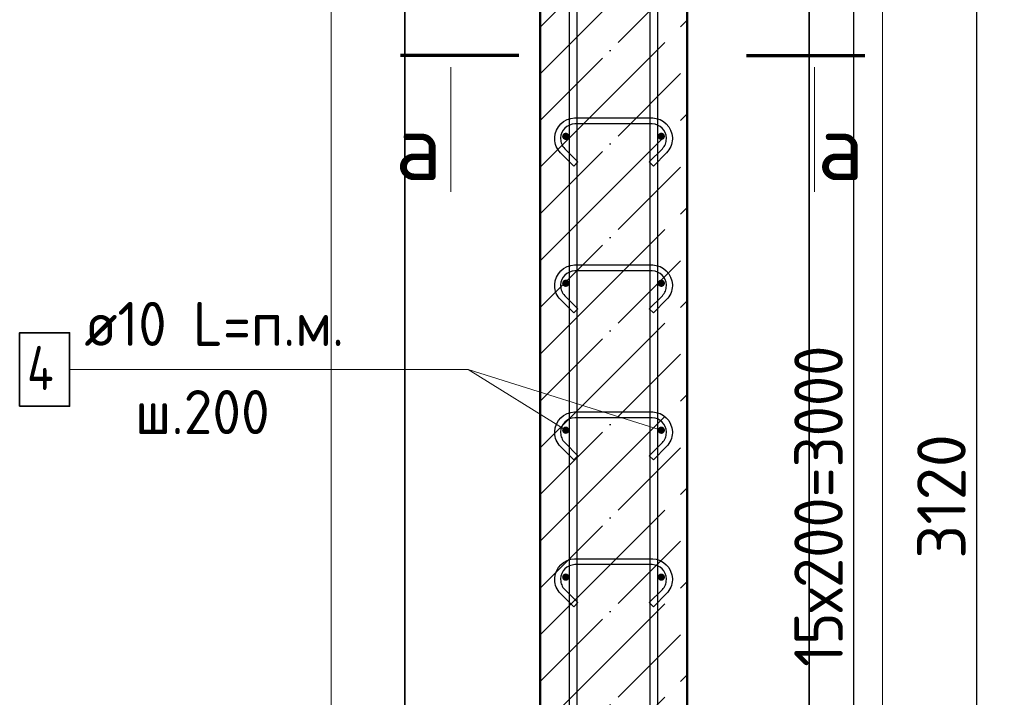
# Model space of a CAD drawing. Header units: millimetres. Extents: x 9402 to 69898, y -2829 to 22870.
# Tile 17 of 69: x 15947 to 17286, y 8089 to 9011. Entities that reach past the tile are written whole.
import ezdxf

# ---------------------------------------------------------------- set-up
doc = ezdxf.new("R2010")
doc.units = ezdxf.units.MM
doc.header["$PDMODE"] = 65
doc.linetypes.add('______11', pattern=[150, 120, -15, 0, -15])
doc.linetypes.add('______5', pattern=[330, 240, -30, 30, -30])
for name, color, linetype, lineweight in [('Standard', 7, 'Continuous', 25), ('Арм.стержн. вертикальными 1', 22, 'Continuous', 35), ('Арм.стержн.горизонт. 1', 180, 'Continuous', 35), ('Размерная линия_ общее', 7, 'Continuous', 13)]:
    doc.layers.add(name, color=color, linetype=linetype, lineweight=lineweight)
doc.layers.add('Арм.стержн.Стяжки', color=7, linetype='Continuous', lineweight=35, true_color=0x501e0f)
doc.styles.add('ISOCPEUR', font='ISOCPEUR')
doc.dimstyles.new('DIMSTYLE_2', dxfattribs={"dimtxt": 66, "dimasz": 75, "dimexe": 0, "dimexo": 0, "dimgap": 33, "dimtad": 2, "dimdec": 0, "dimrnd": 5, "dimzin": 12, "dimdsep": 46, "dimtxsty": 'ISOCPEUR', "dimblk1": 'ALL_ML_STRICH', "dimblk2": 'ALL_ML_STRICH', "dimsah": 1, "dimcen": 0, "dimclrd": 7, "dimclre": 256, "dimclrt": 7, "dimadec": 0, "dimazin": 0, "dimtfac": 1, "dimtdec": 0, "dimtix": 1, "dimtmove": 2, "dimatfit": 3, "dimfxl": 0, "dimtzin": 0, "dimlwd": 0, "dimlwe": -3, "dimarcsym": 0})
doc.dimstyles.new('DIMSTYLE_5', dxfattribs={"dimtxt": 66, "dimasz": 75, "dimexe": 0, "dimexo": 0, "dimgap": 33, "dimtad": 2, "dimdec": 0, "dimrnd": 5, "dimzin": 12, "dimdsep": 46, "dimtxsty": 'ISOCPEUR', "dimblk1": 'ALL_ML_STRICH', "dimblk2": 'ALL_ML_STRICH', "dimsah": 1, "dimcen": 0, "dimclrd": 7, "dimclre": 256, "dimclrt": 7, "dimadec": 0, "dimazin": 0, "dimtfac": 1, "dimtdec": 0, "dimtix": 1, "dimtmove": 2, "dimatfit": 3, "dimfxl": 0, "dimtzin": 0, "dimlwd": 0, "dimlwe": -3, "dimarcsym": 0})

# ---------------------------------------------------------------- blocks, each defined once
blk = doc.blocks.new('ALL_ML_STRICH')
at = {"color": 0, "linetype": 'ByBlock', "lineweight": -2}
for p, q in [((0, -0.5), (0, 0.5)), ((-0.3, -0.3), (0.3, 0.3)), ((-1, 0), (0.5, 0))]:
    blk.add_line(p, q, dxfattribs=at)
blk = doc.blocks.new('*D4')
at = {"layer": 'DEFPOINTS', "color": 7, "linetype": 'Continuous', "lineweight": 13, "transparency": 33554687}
for p in [(16950.9, 9912.6), (16979.5, 6792.6), (17248.8, 6792.6)]:
    blk.add_point(p, dxfattribs=at)
at = {"layer": 'Размерная линия_ общее', "color": 253, "linetype": 'Continuous', "lineweight": -2, "true_color": 0xa0a0a0, "transparency": 33554687}
for p, q in [((16970.9, 9912.6), (17248.8, 9912.6)), ((16999.5, 6792.6), (17248.8, 6792.6))]:
    blk.add_line(p, q, dxfattribs=at)
at = {"layer": 'Размерная линия_ общее', "color": 7, "linetype": 'Continuous', "lineweight": -2, "transparency": 33554687}
blk.add_line((17248.8, 6792.6), (17248.8, 9912.6), dxfattribs=at)
at = {"layer": 'Размерная линия_ общее', "color": 7, "linetype": 'Continuous', "lineweight": 13, "transparency": 33554687, "xscale": 75, "yscale": 75, "zscale": 75}
for p, rotation in [((17248.8, 9912.6), 90), ((17248.8, 6792.6), 270)]:
    blk.add_blockref('ALL_ML_STRICH', p, dxfattribs=dict(at, rotation=rotation))
at = {"layer": 'Размерная линия_ общее', "color": 7, "linetype": 'Continuous', "lineweight": 13, "transparency": 33554687, "insert": (17200.8, 8362.5), "char_height": 66, "width": 264, "attachment_point": 5, "rotation": 90, "style": 'ISOCPEUR'}
blk.add_mtext('\\A1;{3120}', dxfattribs=at)
blk = doc.blocks.new('*D7')
at = {"layer": 'DEFPOINTS', "color": 7, "linetype": 'Continuous', "lineweight": 13, "transparency": 33554687}
for p in [(16819.7, 9852.6), (16819.7, 6852.6), (17081.6, 6852.6)]:
    blk.add_point(p, dxfattribs=at)
at = {"layer": 'Размерная линия_ общее', "color": 253, "linetype": 'Continuous', "lineweight": -2, "true_color": 0xa0a0a0, "transparency": 33554687}
for p, q in [((16839.7, 9852.6), (17081.6, 9852.6)), ((16839.7, 6852.6), (17081.6, 6852.6))]:
    blk.add_line(p, q, dxfattribs=at)
at = {"layer": 'Размерная линия_ общее', "color": 7, "linetype": 'Continuous', "lineweight": -2, "transparency": 33554687}
blk.add_line((17081.6, 6852.6), (17081.6, 9852.6), dxfattribs=at)
at = {"layer": 'Размерная линия_ общее', "color": 7, "linetype": 'Continuous', "lineweight": 13, "transparency": 33554687, "xscale": 75, "yscale": 75, "zscale": 75}
for p, rotation in [((17081.6, 9852.6), 90), ((17081.6, 6852.6), 270)]:
    blk.add_blockref('ALL_ML_STRICH', p, dxfattribs=dict(at, rotation=rotation))
at = {"layer": 'Размерная линия_ общее', "color": 7, "linetype": 'Continuous', "lineweight": 13, "transparency": 33554687, "insert": (17000.6, 8130.6), "char_height": 66, "width": 3.3, "attachment_point": 1, "rotation": 90, "line_spacing_factor": 0.60241, "style": 'ISOCPEUR'}
blk.add_mtext('\\W0.91;15х200=3000', dxfattribs=at)

msp = doc.modelspace()

# ---------------------------------------------------------------- hatches: boundary and pattern name
at = {"layer": 'Арм.стержн.горизонт. 1', "linetype": 'Continuous', "lineweight": 50, "transparency": 33554687}
for points in [[(16694.7, 8852.6), (16694.3, 8854.5), (16693.2, 8856.1), (16691.6, 8857.2), (16689.7, 8857.6), (16687.8, 8857.2), (16686.1, 8856.1), (16685.1, 8854.5), (16684.7, 8852.6), (16685.1, 8850.7), (16686.1, 8849.1), (16687.8, 8848), (16689.7, 8847.6), (16691.6, 8848), (16693.2, 8849.1), (16694.3, 8850.7)], [(16824.7, 8852.6), (16824.3, 8854.5), (16823.2, 8856.1), (16821.6, 8857.2), (16819.7, 8857.6), (16817.8, 8857.2), (16816.1, 8856.1), (16815.1, 8854.5), (16814.7, 8852.6), (16815.1, 8850.7), (16816.1, 8849.1), (16817.8, 8848), (16819.7, 8847.6), (16821.6, 8848), (16823.2, 8849.1), (16824.3, 8850.7)], [(16694.7, 8652.6), (16694.3, 8654.5), (16693.2, 8656.1), (16691.6, 8657.2), (16689.7, 8657.6), (16687.8, 8657.2), (16686.1, 8656.1), (16685.1, 8654.5), (16684.7, 8652.6), (16685.1, 8650.7), (16686.1, 8649.1), (16687.8, 8648), (16689.7, 8647.6), (16691.6, 8648), (16693.2, 8649.1), (16694.3, 8650.7)], [(16824.7, 8652.6), (16824.3, 8654.5), (16823.2, 8656.1), (16821.6, 8657.2), (16819.7, 8657.6), (16817.8, 8657.2), (16816.1, 8656.1), (16815.1, 8654.5), (16814.7, 8652.6), (16815.1, 8650.7), (16816.1, 8649.1), (16817.8, 8648), (16819.7, 8647.6), (16821.6, 8648), (16823.2, 8649.1), (16824.3, 8650.7)], [(16694.7, 8452.6), (16694.3, 8454.5), (16693.2, 8456.1), (16691.6, 8457.2), (16689.7, 8457.6), (16687.8, 8457.2), (16686.1, 8456.1), (16685.1, 8454.5), (16684.7, 8452.6), (16685.1, 8450.7), (16686.1, 8449.1), (16687.8, 8448), (16689.7, 8447.6), (16691.6, 8448), (16693.2, 8449.1), (16694.3, 8450.7)], [(16824.7, 8452.6), (16824.3, 8454.5), (16823.2, 8456.1), (16821.6, 8457.2), (16819.7, 8457.6), (16817.8, 8457.2), (16816.1, 8456.1), (16815.1, 8454.5), (16814.7, 8452.6), (16815.1, 8450.7), (16816.1, 8449.1), (16817.8, 8448), (16819.7, 8447.6), (16821.6, 8448), (16823.2, 8449.1), (16824.3, 8450.7)], [(16694.7, 8252.6), (16694.3, 8254.5), (16693.2, 8256.1), (16691.6, 8257.2), (16689.7, 8257.6), (16687.8, 8257.2), (16686.1, 8256.1), (16685.1, 8254.5), (16684.7, 8252.6), (16685.1, 8250.7), (16686.1, 8249.1), (16687.8, 8248), (16689.7, 8247.6), (16691.6, 8248), (16693.2, 8249.1), (16694.3, 8250.7)], [(16824.7, 8252.6), (16824.3, 8254.5), (16823.2, 8256.1), (16821.6, 8257.2), (16819.7, 8257.6), (16817.8, 8257.2), (16816.1, 8256.1), (16815.1, 8254.5), (16814.7, 8252.6), (16815.1, 8250.7), (16816.1, 8249.1), (16817.8, 8248), (16819.7, 8247.6), (16821.6, 8248), (16823.2, 8249.1), (16824.3, 8250.7)]]:
    msp.add_hatch(color=4, dxfattribs=at).paths.add_polyline_path(points)

# ---------------------------------------------------------------- linework, layer by layer
at = {"color": 52, "linetype": 'Continuous', "lineweight": -3, "transparency": 33554687}
for p, q in [((16470.7, 10945.9), (16470.7, 6462.4)), ((16470.7, 6462.4), (16470.7, 10945.9)), ((17020.7, 10945.9), (17020.7, 6462.4)), ((17020.7, 6462.4), (17020.7, 10945.9))]:
    msp.add_line(p, q, dxfattribs=at)
at = {"layer": 'Standard', "color": 7, "linetype": 'Continuous', "lineweight": 50, "transparency": 33554687}
for p, q in [((16654.7, 9912.6), (16654.7, 6792.6)), ((16854.7, 6792.6), (16854.7, 9912.6))]:
    msp.add_line(p, q, dxfattribs=at)
at = {"layer": 'Standard', "color": 7, "linetype": '______11', "lineweight": -3, "transparency": 33554687}
for p, q in [((16654.7, 9001.4), (16854.7, 9201.4)), ((16654.7, 8874.1), (16854.7, 9074.1)), ((16654.7, 8746.9), (16854.7, 8946.9)), ((16654.7, 8619.6), (16854.7, 8819.6)), ((16654.7, 8492.3), (16854.7, 8692.3)), ((16654.7, 8365), (16854.7, 8565)), ((16654.7, 8237.7), (16854.7, 8437.7)), ((16654.7, 8110.5), (16854.7, 8310.5)), ((16654.7, 7983.2), (16854.7, 8183.2))]:
    msp.add_line(p, q, dxfattribs=at)
at = {"layer": 'Standard', "color": 7, "linetype": '______5', "lineweight": -3, "transparency": 33554687}
for p, q in [((16654.7, 8937.8), (16854.7, 9137.8)), ((16654.7, 8810.5), (16854.7, 9010.5)), ((16654.7, 8683.2), (16854.7, 8883.2)), ((16654.7, 8555.9), (16854.7, 8755.9)), ((16654.7, 8428.7), (16854.7, 8628.7)), ((16654.7, 8301.4), (16854.7, 8501.4)), ((16654.7, 8174.1), (16854.7, 8374.1)), ((16654.7, 8046.8), (16854.7, 8246.8)), ((16654.7, 7919.5), (16854.7, 8119.5))]:
    msp.add_line(p, q, dxfattribs=at)
at = {"layer": 'Standard', "color": 7, "linetype": 'Continuous', "lineweight": 70, "transparency": 33554687}
for p, q in [((16625.8, 8962.6), (16465, 8962.6)), ((16935.8, 8962.6), (17096.6, 8962.6))]:
    msp.add_line(p, q, dxfattribs=at)
at = {"layer": 'Standard', "color": 7, "linetype": 'Continuous', "lineweight": 13, "transparency": 33554687}
for p, q in [((16533.5, 8946.6), (16533.5, 8777)), ((17028, 8946.6), (17028, 8777)), ((16819.7, 8452.6), (16556.7, 8535.3))]:
    msp.add_line(p, q, dxfattribs=at)
msp.add_lwpolyline([(16370.7, 6362.4), (17120.7, 6362.4), (17120.7, 11045.9), (16370.7, 11045.9), (16370.7, 6362.4)], dxfattribs=at)
at = {"layer": 'Арм.стержн. вертикальными 1', "color": 4, "linetype": 'Continuous', "lineweight": 25, "transparency": 33554687}
for points in [[(16694.7, 6792.6), (16694.7, 10922.6), (16704.7, 10922.6), (16704.7, 6792.6), (16694.7, 6792.6)], [(16694.7, 6792.6), (16694.7, 10922.6), (16704.7, 10922.6), (16704.7, 6792.6), (16694.7, 6792.6)], [(16804.7, 6792.6), (16804.7, 10922.6), (16814.7, 10922.6), (16814.7, 6792.6), (16804.7, 6792.6)], [(16804.7, 6792.6), (16804.7, 10922.6), (16814.7, 10922.6), (16814.7, 6792.6), (16804.7, 6792.6)]]:
    msp.add_lwpolyline(points, dxfattribs=at)
at = {"layer": 'Арм.стержн.горизонт. 1', "color": 7, "linetype": 'Continuous', "lineweight": 13, "transparency": 33554687}
for p, q in [((16014.7, 8535.3), (16556.7, 8535.3)), ((16556.7, 8535.3), (16689.7, 8452.6))]:
    msp.add_line(p, q, dxfattribs=at)
at = {"layer": 'Арм.стержн.горизонт. 1', "color": 7, "linetype": 'Continuous', "lineweight": 35, "transparency": 33554687}
msp.add_lwpolyline([(15946.7, 8485.3), (16014.7, 8485.3), (16014.7, 8585.3), (15946.7, 8585.3), (15946.7, 8485.3)], dxfattribs=at)
at = {"layer": 'Арм.стержн.Стяжки', "color": 40, "linetype": 'Continuous', "lineweight": 25, "transparency": 33554687}
for points in [[(16803.2, 8817.9), (16821.1, 8835.7), (16822.3, 8837.2), (16823.4, 8838.7), (16824.4, 8840.3), (16825.2, 8842), (16825.8, 8843.7), (16826.2, 8845.5), (16826.5, 8847.4), (16826.7, 8849.2), (16826.7, 8850.4), (16826.2, 8854), (16825, 8857.7), (16823.1, 8861), (16820.8, 8863.7), (16818.1, 8866), (16814.7, 8867.9), (16811.1, 8869.1), (16807.4, 8869.6), (16701.9, 8869.6), (16698.3, 8869.1), (16694.6, 8867.9), (16691.3, 8866), (16688.5, 8863.7), (16686.3, 8861), (16684.4, 8857.7), (16683.2, 8854), (16682.7, 8850.4), (16682.7, 8849.2), (16682.8, 8847.4), (16683.1, 8845.5), (16683.6, 8843.7), (16684.2, 8842), (16685, 8840.3), (16685.9, 8838.7), (16687, 8837.2), (16688.3, 8835.7), (16706.1, 8817.9), (16700.5, 8812.2), (16682.4, 8830.3), (16680.8, 8832.2), (16679.2, 8834.3), (16677.9, 8836.6), (16676.8, 8838.9), (16675.9, 8841.3), (16675.3, 8843.9), (16674.9, 8846.4), (16674.7, 8848.9), (16674.7, 8850.9), (16675.4, 8855.8), (16677, 8860.9), (16679.7, 8865.6), (16682.9, 8869.4), (16686.7, 8872.6), (16691.4, 8875.3), (16696.5, 8876.9), (16701.4, 8877.6), (16808, 8877.6), (16812.9, 8876.9), (16818, 8875.3), (16822.6, 8872.6), (16826.5, 8869.4), (16829.7, 8865.6), (16832.3, 8860.9), (16834, 8855.8), (16834.7, 8850.9), (16834.7, 8848.9), (16834.5, 8846.4), (16834.1, 8843.9), (16833.4, 8841.3), (16832.6, 8838.9), (16831.5, 8836.6), (16830.1, 8834.3), (16828.6, 8832.2), (16826.9, 8830.3), (16808.9, 8812.2), (16803.2, 8817.9)], [(16803.2, 8617.9), (16821.1, 8635.7), (16822.3, 8637.2), (16823.4, 8638.7), (16824.4, 8640.3), (16825.2, 8642), (16825.8, 8643.7), (16826.2, 8645.5), (16826.5, 8647.4), (16826.7, 8649.2), (16826.7, 8650.4), (16826.2, 8654), (16825, 8657.7), (16823.1, 8661), (16820.8, 8663.7), (16818.1, 8666), (16814.7, 8667.9), (16811.1, 8669.1), (16807.4, 8669.6), (16701.9, 8669.6), (16698.3, 8669.1), (16694.6, 8667.9), (16691.3, 8666), (16688.5, 8663.7), (16686.3, 8661), (16684.4, 8657.7), (16683.2, 8654), (16682.7, 8650.4), (16682.7, 8649.2), (16682.8, 8647.4), (16683.1, 8645.5), (16683.6, 8643.7), (16684.2, 8642), (16685, 8640.3), (16685.9, 8638.7), (16687, 8637.2), (16688.3, 8635.7), (16706.1, 8617.9), (16700.5, 8612.2), (16682.4, 8630.3), (16680.8, 8632.2), (16679.2, 8634.3), (16677.9, 8636.6), (16676.8, 8638.9), (16675.9, 8641.3), (16675.3, 8643.9), (16674.9, 8646.4), (16674.7, 8648.9), (16674.7, 8650.9), (16675.4, 8655.8), (16677, 8660.9), (16679.7, 8665.6), (16682.9, 8669.4), (16686.7, 8672.6), (16691.4, 8675.3), (16696.5, 8676.9), (16701.4, 8677.6), (16808, 8677.6), (16812.9, 8676.9), (16818, 8675.3), (16822.6, 8672.6), (16826.5, 8669.4), (16829.7, 8665.6), (16832.3, 8660.9), (16834, 8655.8), (16834.7, 8650.9), (16834.7, 8648.9), (16834.5, 8646.4), (16834.1, 8643.9), (16833.4, 8641.3), (16832.6, 8638.9), (16831.5, 8636.6), (16830.1, 8634.3), (16828.6, 8632.2), (16826.9, 8630.3), (16808.9, 8612.2), (16803.2, 8617.9)], [(16803.2, 8417.9), (16821.1, 8435.7), (16822.3, 8437.2), (16823.4, 8438.7), (16824.4, 8440.3), (16825.2, 8442), (16825.8, 8443.7), (16826.2, 8445.5), (16826.5, 8447.4), (16826.7, 8449.2), (16826.7, 8450.4), (16826.2, 8454), (16825, 8457.7), (16823.1, 8461), (16820.8, 8463.7), (16818.1, 8466), (16814.7, 8467.9), (16811.1, 8469.1), (16807.4, 8469.6), (16701.9, 8469.6), (16698.3, 8469.1), (16694.6, 8467.9), (16691.3, 8466), (16688.5, 8463.7), (16686.3, 8461), (16684.4, 8457.7), (16683.2, 8454), (16682.7, 8450.4), (16682.7, 8449.2), (16682.8, 8447.4), (16683.1, 8445.5), (16683.6, 8443.7), (16684.2, 8442), (16685, 8440.3), (16685.9, 8438.7), (16687, 8437.2), (16688.3, 8435.7), (16706.1, 8417.9), (16700.5, 8412.2), (16682.4, 8430.3), (16680.8, 8432.2), (16679.2, 8434.3), (16677.9, 8436.6), (16676.8, 8438.9), (16675.9, 8441.3), (16675.3, 8443.9), (16674.9, 8446.4), (16674.7, 8448.9), (16674.7, 8450.9), (16675.4, 8455.8), (16677, 8460.9), (16679.7, 8465.6), (16682.9, 8469.4), (16686.7, 8472.6), (16691.4, 8475.3), (16696.5, 8476.9), (16701.4, 8477.6), (16808, 8477.6), (16812.9, 8476.9), (16818, 8475.3), (16822.6, 8472.6), (16826.5, 8469.4), (16829.7, 8465.6), (16832.3, 8460.9), (16834, 8455.8), (16834.7, 8450.9), (16834.7, 8448.9), (16834.5, 8446.4), (16834.1, 8443.9), (16833.4, 8441.3), (16832.6, 8438.9), (16831.5, 8436.6), (16830.1, 8434.3), (16828.6, 8432.2), (16826.9, 8430.3), (16808.9, 8412.2), (16803.2, 8417.9)], [(16803.2, 8217.9), (16821.1, 8235.7), (16822.3, 8237.2), (16823.4, 8238.7), (16824.4, 8240.3), (16825.2, 8242), (16825.8, 8243.7), (16826.2, 8245.5), (16826.5, 8247.4), (16826.7, 8249.2), (16826.7, 8250.4), (16826.2, 8254), (16825, 8257.7), (16823.1, 8261), (16820.8, 8263.7), (16818.1, 8266), (16814.7, 8267.9), (16811.1, 8269.1), (16807.4, 8269.6), (16701.9, 8269.6), (16698.3, 8269.1), (16694.6, 8267.9), (16691.3, 8266), (16688.5, 8263.7), (16686.3, 8261), (16684.4, 8257.7), (16683.2, 8254), (16682.7, 8250.4), (16682.7, 8249.2), (16682.8, 8247.4), (16683.1, 8245.5), (16683.6, 8243.7), (16684.2, 8242), (16685, 8240.3), (16685.9, 8238.7), (16687, 8237.2), (16688.3, 8235.7), (16706.1, 8217.9), (16700.5, 8212.2), (16682.4, 8230.3), (16680.8, 8232.2), (16679.2, 8234.3), (16677.9, 8236.6), (16676.8, 8238.9), (16675.9, 8241.3), (16675.3, 8243.9), (16674.9, 8246.4), (16674.7, 8248.9), (16674.7, 8250.9), (16675.4, 8255.8), (16677, 8260.9), (16679.7, 8265.6), (16682.9, 8269.4), (16686.7, 8272.6), (16691.4, 8275.3), (16696.5, 8276.9), (16701.4, 8277.6), (16808, 8277.6), (16812.9, 8276.9), (16818, 8275.3), (16822.6, 8272.6), (16826.5, 8269.4), (16829.7, 8265.6), (16832.3, 8260.9), (16834, 8255.8), (16834.7, 8250.9), (16834.7, 8248.9), (16834.5, 8246.4), (16834.1, 8243.9), (16833.4, 8241.3), (16832.6, 8238.9), (16831.5, 8236.6), (16830.1, 8234.3), (16828.6, 8232.2), (16826.9, 8230.3), (16808.9, 8212.2), (16803.2, 8217.9)]]:
    msp.add_lwpolyline(points, dxfattribs=at)

# ---------------------------------------------------------------- texts
at = {"layer": 'Standard', "color": 7, "linetype": 'Continuous', "lineweight": 13, "transparency": 33554687, "char_height": 90, "width": 108, "attachment_point": 7, "style": 'ISOCPEUR'}
for insert in [(16457.6, 8793), (17031.9, 8793)]:
    msp.add_mtext('\\A1;{\\fISOCPEUR|i0|b0;\\H90.000000;\\W1.000000;\\C7;а}\\P', dxfattribs=dict(at, insert=insert))
at = {"layer": 'Арм.стержн.горизонт. 1', "color": 7, "linetype": 'Continuous', "lineweight": 25, "transparency": 33554687, "char_height": 60, "attachment_point": 7, "style": 'ISOCPEUR'}
for s, insert, width in [('\\W0.94;ø10 L=п.м.', (16034.7, 8567.3), 399.966), ('\\W0.80;4', (15956.7, 8507.3), 71.967), ('\\W0.95;ш.200 ', (16103.7, 8447.3), 262.399)]:
    msp.add_mtext(s, dxfattribs=dict(at, insert=insert, width=width))

# ---------------------------------------------------------------- dimensions: what is measured, and where the dimension line sits
at = {"layer": 'Размерная линия_ общее', "color": 7, "linetype": 'Continuous', "lineweight": 13, "transparency": 33554687}
dim = msp.add_linear_dim(base=(17248.8, 9912.6), p1=(16999.5, 6792.6), p2=(16970.9, 9912.6), angle=90, dimstyle='DIMSTYLE_2', override={"dimpost": '<>', "dimclrd": 7, "dimclre": 253, "dimclrt": 7, "dimlwd": 0, "dimlwe": 65533}, dxfattribs=at)
dim.commit()
dim.dimension.update_dxf_attribs({"geometry": '*D4', "text_midpoint": (17200.8, 8362.5), "dimtype": 160})
dim = msp.add_linear_dim(base=(17081.6, 9852.6), p1=(16839.7, 6852.6), p2=(16839.7, 9852.6), angle=90, text='\\W0.91;15х200=3000', dimstyle='DIMSTYLE_5', override={"dimpost": '<>', "dimclrd": 7, "dimclre": 253, "dimclrt": 7, "dimlwd": 0, "dimlwe": 65533}, dxfattribs=at)
dim.commit()
dim.dimension.update_dxf_attribs({"geometry": '*D7', "text_midpoint": (17048.6, 8352.6), "dimtype": 160})

doc.saveas('drawing.dxf')
